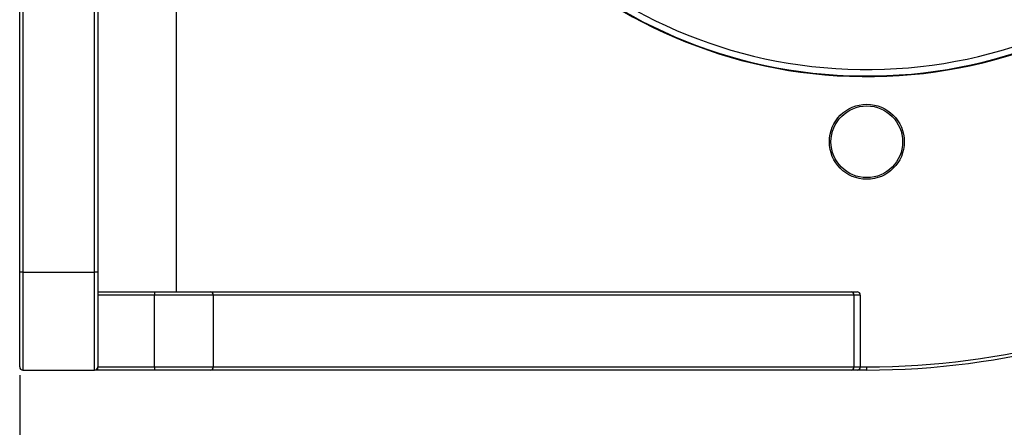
# Paper-space layout 'Wall Base Bracket' of a CAD drawing. Header units: millimetres. Extents: x 61326 to 443956, y 32752 to 406945.
# Tile 26 of 73: x 84225 to 91780, y 236518 to 239643. Entities that reach past the tile are written whole.
import ezdxf

# ---------------------------------------------------------------- set-up
doc = ezdxf.new("R2010")
doc.units = ezdxf.units.MM
doc.layers.add('COMPONENT_GEOMETRY', color=7, linetype='Continuous')
doc.styles.add('SLDTEXTSTYLE1', font='TXT', dxfattribs={"width": 0.75})
doc.dimstyles.new('SLDDIMSTYLE0', dxfattribs={"dimtxt": 2500, "dimasz": 165.1, "dimexe": 0, "dimexo": 0.0625, "dimgap": 625, "dimtad": 0, "dimtih": 1, "dimtoh": 1, "dimdec": 0, "dimlfac": 0.02, "dimrnd": 1e-09, "dimzin": 12, "dimdsep": 46, "dimtxsty": 'SLDTEXTSTYLE1', "dimsah": 1, "dimcen": 0.09, "dimadec": 0, "dimazin": 3, "dimtfac": 1, "dimtdec": 0, "dimtofl": 0, "dimtmove": 0, "dimatfit": 3, "dimfxl": 1, "dimfrac": 2, "dimtolj": 1, "dimtzin": 12, "dimarcsym": 0})

# ---------------------------------------------------------------- blocks, each defined once
blk = doc.blocks.new('_D_23')
at = {"layer": 'COMPONENT_GEOMETRY', "color": 7, "ltscale": 50}
for p, q in [((240160.5, 319828.1), (240160.5, 204975.3)), ((84224.7, 236918.1), (84224.7, 204975.3)), ((84224.7, 205134.1), (158498.2, 205134.1)), ((240160.5, 205134.1), (165887, 205134.1))]:
    blk.add_line(p, q, dxfattribs=at)
for points in [[(84224.7, 205134.1), (84389.8, 205108.7), (84389.8, 205159.5)], [(240160.5, 205134.1), (239995.4, 205159.5), (239995.4, 205108.7)]]:
    blk.add_solid(points, dxfattribs=at)
at = {"layer": 'COMPONENT_GEOMETRY', "color": 7, "ltscale": 50, "insert": (158498.2, 206372.4), "char_height": 2500, "attachment_point": 1, "style": 'SLDTEXTSTYLE1'}
blk.add_mtext('3119', dxfattribs=at)

psp = doc.layouts.new('Wall Base Bracket')

# ---------------------------------------------------------------- linework, layer by layer
at = {"color": 8, "linetype": 'Continuous', "lineweight": 25, "ltscale": 50}
for p, q in [((85424.72, 248356.63), (85424.72, 237556.63)), ((90674.72, 236981.63), (90724.72, 236981.63))]:
    psp.add_line(p, q, dxfattribs=at)
at = {"color": 7, "linetype": 'Continuous', "lineweight": 25, "ltscale": 50}
for p, q in [((84224.72, 237706.63), (84224.72, 248206.63)), ((84249.72, 248206.63), (84249.72, 237706.63)), ((84799.72, 237706.63), (84799.72, 248206.63)), ((84824.72, 248206.63), (84824.72, 237706.63)), ((84249.72, 237706.63), (84799.72, 237706.63)), ((84824.72, 237556.63), (85258.51, 237556.63)), ((85258.51, 237531.63), (84824.72, 237531.63)), ((85258.51, 236981.63), (85258.51, 237531.63)), ((85687.67, 237556.63), (90603.87, 237556.63)), ((85710.25, 237531.63), (85710.25, 236981.63)), ((90626.46, 237531.63), (85710.25, 237531.63)), ((90626.46, 236981.63), (90626.46, 237531.63)), ((90674.72, 237531.63), (90674.72, 236981.63)), ((84249.72, 236956.63), (84799.72, 236956.63)), ((84824.72, 236981.63), (85258.51, 236981.63)), ((85258.51, 236956.63), (84824.72, 236956.63)), ((90603.87, 236956.63), (85687.67, 236956.63)), ((85710.25, 236981.63), (90626.46, 236981.63)), ((90626.46, 236981.63), (90674.72, 236981.63)), ((90724.72, 236956.63), (90649.72, 236956.63))]:
    psp.add_line(p, q, dxfattribs=at)
at = {"color": 7, "linetype": 'Continuous', "lineweight": 25, "ltscale": 50, "flags": 128}
for points in [[(84249.72, 237706.63), (84244.84, 237706.63), (84240.15, 237706.63), (84235.83, 237706.63), (84232.04, 237706.63), (84228.93, 237706.63), (84226.62, 237706.63), (84225.2, 237706.63), (84224.72, 237706.63)], [(84224.72, 236981.63), (84224.72, 236990.55), (84224.72, 237017.11), (84224.72, 237060.65), (84224.72, 237120.09), (84224.72, 237193.98), (84224.72, 237280.48), (84224.72, 237377.49), (84224.72, 237482.59), (84224.72, 237593.21), (84224.72, 237706.63)], [(84249.72, 237706.63), (84249.72, 237589.3), (84249.72, 237474.87), (84249.72, 237366.14), (84249.72, 237265.79), (84249.72, 237176.3), (84249.72, 237099.87), (84249.72, 237038.37), (84249.72, 236993.34), (84249.72, 236965.86), (84249.72, 236956.63)], [(84824.72, 237706.63), (84824.24, 237706.63), (84822.82, 237706.63), (84820.51, 237706.63), (84817.4, 237706.63), (84813.61, 237706.63), (84809.29, 237706.63), (84804.6, 237706.63), (84799.72, 237706.63)], [(84799.72, 236956.63), (84799.72, 236965.86), (84799.72, 236993.34), (84799.72, 237038.37), (84799.72, 237099.87), (84799.72, 237176.3), (84799.72, 237265.79), (84799.72, 237366.14), (84799.72, 237474.87), (84799.72, 237589.3), (84799.72, 237706.63)], [(84824.72, 237706.63), (84824.72, 237593.21), (84824.72, 237482.59), (84824.72, 237377.49), (84824.72, 237280.48), (84824.72, 237193.98), (84824.72, 237120.09), (84824.72, 237060.65), (84824.72, 237017.11), (84824.72, 236990.55), (84824.72, 236981.63)], [(85258.51, 237556.63), (85325.26, 237556.63), (85390.68, 237556.63), (85453.47, 237556.63), (85512.4, 237556.63), (85566.29, 237556.63), (85614.07, 237556.63), (85654.8, 237556.63), (85687.67, 237556.63)], [(85258.51, 237556.63), (85258.51, 237556.15), (85258.51, 237554.73), (85258.51, 237552.41), (85258.51, 237549.31), (85258.51, 237545.52), (85258.51, 237541.2), (85258.51, 237536.51), (85258.51, 237531.63)], [(85710.25, 237531.63), (85675.66, 237531.63), (85632.79, 237531.63), (85582.49, 237531.63), (85525.76, 237531.63), (85463.73, 237531.63), (85397.63, 237531.63), (85328.77, 237531.63), (85258.51, 237531.63)], [(90603.87, 237556.63), (90614.48, 237556.63), (90623.75, 237556.63), (90631.63, 237556.63), (90638.12, 237556.63), (90643.18, 237556.63), (90646.81, 237556.63), (90648.99, 237556.63), (90649.72, 237556.63)], [(90674.72, 237531.63), (90673.95, 237531.63), (90671.66, 237531.63), (90667.84, 237531.63), (90662.51, 237531.63), (90655.68, 237531.63), (90647.38, 237531.63), (90637.63, 237531.63), (90626.46, 237531.63)], [(84824.72, 236956.63), (84809.21, 236956.63), (84799.72, 236956.63)], [(84824.72, 236956.63), (84824.72, 236957.11), (84824.72, 236958.53), (84824.72, 236960.84), (84824.72, 236963.95), (84824.72, 236967.74), (84824.72, 236972.06), (84824.72, 236976.75), (84824.72, 236981.63)], [(85258.51, 236981.63), (85258.51, 236976.75), (85258.51, 236972.06), (85258.51, 236967.74), (85258.51, 236963.95), (85258.51, 236960.84), (85258.51, 236958.53), (85258.51, 236957.11), (85258.51, 236956.63)], [(85258.51, 236981.63), (85328.77, 236981.63), (85397.63, 236981.63), (85463.73, 236981.63), (85525.76, 236981.63), (85582.49, 236981.63), (85632.79, 236981.63), (85675.66, 236981.63), (85710.25, 236981.63)], [(85687.67, 236956.63), (85654.8, 236956.63), (85614.07, 236956.63), (85566.29, 236956.63), (85512.4, 236956.63), (85453.47, 236956.63), (85390.67, 236956.63), (85325.26, 236956.63), (85258.51, 236956.63)], [(90649.72, 236956.63), (90648.99, 236956.63), (90646.81, 236956.63), (90643.18, 236956.63), (90638.12, 236956.63), (90631.63, 236956.63), (90623.75, 236956.63), (90614.48, 236956.63), (90603.87, 236956.63)], [(90724.72, 236956.63), (90724.72, 236957.11), (90724.72, 236958.53), (90724.72, 236960.84), (90724.72, 236963.95), (90724.72, 236967.74), (90724.72, 236972.06), (90724.72, 236976.75), (90724.72, 236981.63)]]:
    psp.add_lwpolyline(points, dxfattribs=at)
at = {"color": 7, "linetype": 'Continuous', "lineweight": 25, "ltscale": 2500}
for radius in [287.5, 275]:
    psp.add_circle((90724.72, 238706.63), radius, dxfattribs=at)
for centre, radius, start, end in [((90724.72, 242956.63), 3750, 91.693338, 358.306662), ((90724.72, 242956.63), 3745.57, 91.664902, 358.335098), ((90724.72, 242956.63), 3695.6, 92.389452, 357.610548), ((90724.72, 242956.63), 6000, 270, 27.917403), ((85686.4, 237532.78), 23.89, 357.244544, 86.950045), ((90602.6, 237532.78), 23.89, 357.244377, 86.950205), ((90649.72, 237531.63), 25, 0, 90), ((84249.72, 236981.63), 25, 180, 270), ((84799.72, 236981.63), 25, 270, 0), ((85686.4, 236980.48), 23.89, 273.050127, 2.75545), ((90602.6, 236980.48), 23.89, 273.049795, 2.755623), ((90649.72, 236981.63), 25, 270, 0)]:
    psp.add_arc(centre, radius, start, end, dxfattribs=at)
at = {"color": 8, "linetype": 'Continuous', "lineweight": 25, "ltscale": 2500}
psp.add_arc((90724.72, 242956.63), 5975, 270, 27.843717, dxfattribs=at)

# ---------------------------------------------------------------- dimensions: what is measured, and where the dimension line sits
at = {"layer": 'COMPONENT_GEOMETRY', "color": 7, "ltscale": 50}
dim = psp.add_linear_dim(base=(84224.72, 205134.08), p1=(240160.49, 319891.58), p2=(84224.72, 236981.63), dimstyle='SLDDIMSTYLE0', dxfattribs=at)
dim.commit()
dim.dimension.update_dxf_attribs({"geometry": '_D_23', "text_midpoint": (162192.6, 205134.08), "dimtype": 160})

doc.saveas('drawing.dxf')
